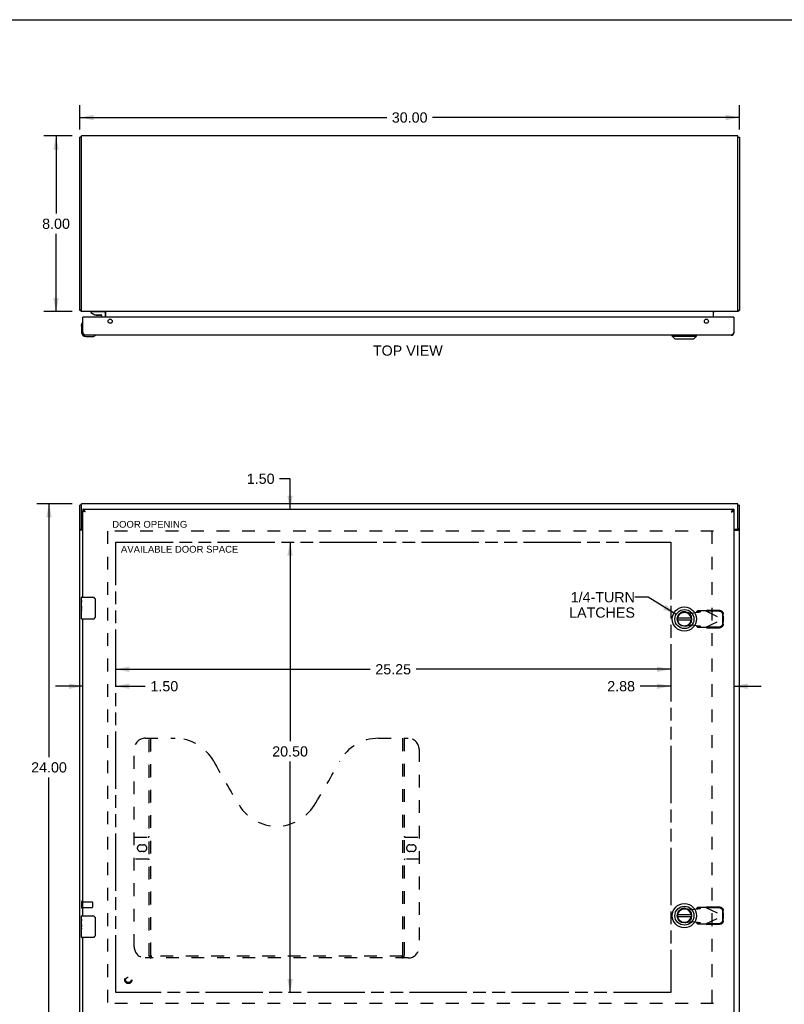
# Model space of a CAD drawing. Header units: inches. Extents: x 0 to 105, y 0 to 68.
# Tile 3 of 4: x 18 to 53, y 23 to 68. Entities that reach past the tile are written whole.
import ezdxf

# ---------------------------------------------------------------- set-up
doc = ezdxf.new("R2010")
doc.units = ezdxf.units.IN
doc.header["$LTSCALE"] = 5.797
doc.header["$MEASUREMENT"] = 0
doc.linetypes.add('HIDDEN', pattern=[0.2, 0.1, -0.1])
doc.linetypes.add('PHANTOM', pattern=[0.8, 0.45, -0.05, 0.1, -0.05, 0.1, -0.05])
doc.layers.get('0').update_dxf_attribs({"linetype": 'CONTINUOUS'})
for name, color, linetype in [('02___PRT_ALL_AXES', 7, 'CONTINUOUS'), ('1-4_TURN_RH_OVER_24', 7, 'CONTINUOUS'), ('AVAILABLE_DOOR_SPACE', 7, 'CONTINUOUS'), ('DEFAULT_2', 8, 'HIDDEN'), ('DIMENSIONS', 7, 'CONTINUOUS')]:
    doc.layers.add(name, color=color, linetype=linetype)
doc.styles.get("Standard").update_dxf_attribs({"font": 'arial.ttf'})
doc.dimstyles.new('DIMSTYLE_1', dxfattribs={"dimtxt": 0.465, "dimasz": 0.62, "dimexe": 0.09, "dimexo": 0.07, "dimgap": 0.0375, "dimtad": 0, "dimtih": 1, "dimtoh": 1, "dimzin": 4, "dimdsep": 46, "dimtxsty": 'Standard', "dimblk": '_FILLED', "dimblk1": '_FILLED', "dimblk2": '_FILLED', "dimcen": 0.09, "dimazin": 1, "dimtfac": 1, "dimtdec": 3, "dimtofl": 0, "dimtmove": 0, "dimatfit": 3, "dimldrblk": '_FILLED', "dimfxl": 0, "dimtolj": 1, "dimtzin": 4, "dimarcsym": 0})
doc.dimstyles.get("Standard").update_dxf_attribs({"dimtxt": 0.527, "dimasz": 0.62, "dimexe": 0.09, "dimexo": 0.07, "dimgap": 0.09, "dimtad": 0, "dimtih": 1, "dimtoh": 1, "dimdec": 3, "dimzin": 4, "dimdsep": 46, "dimtxsty": 'Standard', "dimblk": '_FILLED', "dimblk1": '_FILLED', "dimblk2": '_FILLED', "dimcen": 0.09, "dimadec": 3, "dimazin": 1, "dimtp": 0.001, "dimtm": 0.001, "dimtfac": 1, "dimtdec": 3, "dimtofl": 0, "dimtmove": 0, "dimatfit": 3, "dimldrblk": '_FILLED', "dimfxl": 0, "dimtolj": 1, "dimtzin": 4, "dimarcsym": 0})

# ---------------------------------------------------------------- blocks, each defined once
blk = doc.blocks.new('_FILLED')
at = {"color": 0, "linetype": 'ByBlock'}
blk.add_solid([(0, 0), (-1, 0.2), (-1, -0.2)], dxfattribs=at)
blk = doc.blocks.new('*D1')
at = {"layer": 'DIMENSIONS', "color": 2, "linetype": 'Continuous'}
for p, q in [((20.915, 63.202), (20.915, 64.307)), ((50.915, 63.202), (50.915, 64.307)), ((20.915, 63.749), (34.87, 63.749)), ((50.915, 63.749), (36.96, 63.749))]:
    blk.add_line(p, q, dxfattribs=at)
at = {"layer": 'DIMENSIONS', "color": 2, "linetype": 'Continuous', "xscale": 0.62, "yscale": 0.62, "zscale": 0.62, "rotation": 180}
blk.add_blockref('_FILLED', (20.915, 63.749), dxfattribs=at)
at = {"layer": 'DIMENSIONS', "color": 2, "linetype": 'Continuous', "xscale": 0.62, "yscale": 0.62, "zscale": 0.62}
blk.add_blockref('_FILLED', (50.915, 63.749), dxfattribs=at)
at = {"layer": 'DIMENSIONS', "color": 2, "linetype": 'Continuous', "insert": (35.915, 63.981), "char_height": 0.465, "width": 1.62491, "attachment_point": 2, "line_spacing_factor": 0.9}
blk.add_mtext('30.00', dxfattribs=at)
blk = doc.blocks.new('*D2')
at = {"layer": 'DIMENSIONS', "color": 2, "linetype": 'Continuous'}
for p, q in [((20.556, 62.911), (19.268, 62.911)), ((19.826, 62.911), (19.826, 59.376)), ((19.826, 54.911), (19.826, 58.446)), ((20.556, 54.911), (19.268, 54.911))]:
    blk.add_line(p, q, dxfattribs=at)
at = {"layer": 'DIMENSIONS', "color": 2, "linetype": 'Continuous', "xscale": 0.62, "yscale": 0.62, "zscale": 0.62}
for p, rotation in [((19.826, 62.911), 90), ((19.826, 54.911), 270)]:
    blk.add_blockref('_FILLED', p, dxfattribs=dict(at, rotation=rotation))
at = {"layer": 'DIMENSIONS', "color": 2, "linetype": 'Continuous', "insert": (19.826, 59.144), "char_height": 0.465, "width": 1.26362, "attachment_point": 2, "line_spacing_factor": 0.9}
blk.add_mtext('8.00', dxfattribs=at)
blk = doc.blocks.new('*D3')
at = {"layer": 'DIMENSIONS', "color": 2, "linetype": 'Continuous'}
for p, q in [((20.556, 46.167), (18.947, 46.167)), ((19.505, 46.167), (19.505, 34.632)), ((19.505, 22.167), (19.505, 33.702)), ((20.556, 22.167), (18.947, 22.167))]:
    blk.add_line(p, q, dxfattribs=at)
at = {"layer": 'DIMENSIONS', "color": 2, "linetype": 'Continuous', "xscale": 0.62, "yscale": 0.62, "zscale": 0.62}
for p, rotation in [((19.505, 46.167), 90), ((19.505, 22.167), 270)]:
    blk.add_blockref('_FILLED', p, dxfattribs=dict(at, rotation=rotation))
at = {"layer": 'DIMENSIONS', "color": 2, "linetype": 'Continuous', "insert": (19.505, 34.4), "char_height": 0.465, "width": 1.62491, "attachment_point": 2, "line_spacing_factor": 0.9}
blk.add_mtext('24.00', dxfattribs=at)
blk = doc.blocks.new('*D7')
at = {"layer": 'DIMENSIONS', "color": 2, "linetype": 'Continuous'}
for p, q in [((21.04, 37.861), (19.8, 37.861)), ((22.54, 37.861), (23.888, 37.861))]:
    blk.add_line(p, q, dxfattribs=at)
at = {"layer": 'DIMENSIONS', "color": 2, "linetype": 'Continuous', "xscale": 0.62, "yscale": 0.62, "zscale": 0.62}
blk.add_blockref('_FILLED', (21.04, 37.861), dxfattribs=at)
at = {"layer": 'DIMENSIONS', "color": 2, "linetype": 'Continuous', "xscale": 0.62, "yscale": 0.62, "zscale": 0.62, "rotation": 180}
blk.add_blockref('_FILLED', (22.54, 37.861), dxfattribs=at)
at = {"layer": 'DIMENSIONS', "color": 2, "linetype": 'Continuous', "insert": (24.121, 38.094), "char_height": 0.465, "width": 1.26362, "attachment_point": 1, "line_spacing_factor": 0.9}
blk.add_mtext('1.50', dxfattribs=at)
blk = doc.blocks.new('*D8')
at = {"layer": 'DIMENSIONS', "color": 2, "linetype": 'Continuous'}
for p, q in [((22.54, 38.632), (34.12, 38.632)), ((47.79, 38.632), (36.21, 38.632))]:
    blk.add_line(p, q, dxfattribs=at)
at = {"layer": 'DIMENSIONS', "color": 2, "linetype": 'Continuous', "xscale": 0.62, "yscale": 0.62, "zscale": 0.62, "rotation": 180}
blk.add_blockref('_FILLED', (22.54, 38.632), dxfattribs=at)
at = {"layer": 'DIMENSIONS', "color": 2, "linetype": 'Continuous', "xscale": 0.62, "yscale": 0.62, "zscale": 0.62}
blk.add_blockref('_FILLED', (47.79, 38.632), dxfattribs=at)
at = {"layer": 'DIMENSIONS', "color": 2, "linetype": 'Continuous', "insert": (35.165, 38.865), "char_height": 0.465, "width": 1.62491, "attachment_point": 2, "line_spacing_factor": 0.9}
blk.add_mtext('25.25', dxfattribs=at)
blk = doc.blocks.new('*D9')
at = {"layer": 'DIMENSIONS', "color": 2, "linetype": 'Continuous'}
for p, q in [((47.79, 37.861), (46.4, 37.861)), ((50.665, 37.861), (51.905, 37.861))]:
    blk.add_line(p, q, dxfattribs=at)
at = {"layer": 'DIMENSIONS', "color": 2, "linetype": 'Continuous', "xscale": 0.62, "yscale": 0.62, "zscale": 0.62}
blk.add_blockref('_FILLED', (47.79, 37.861), dxfattribs=at)
at = {"layer": 'DIMENSIONS', "color": 2, "linetype": 'Continuous', "xscale": 0.62, "yscale": 0.62, "zscale": 0.62, "rotation": 180}
blk.add_blockref('_FILLED', (50.665, 37.861), dxfattribs=at)
at = {"layer": 'DIMENSIONS', "color": 2, "linetype": 'Continuous', "insert": (46.168, 38.094), "char_height": 0.465, "width": 1.26362, "attachment_point": 3, "line_spacing_factor": 0.9}
blk.add_mtext('2.88', dxfattribs=at)
blk = doc.blocks.new('*D10')
at = {"layer": 'DIMENSIONS', "color": 2, "linetype": 'Continuous'}
for p, q in [((30.474, 23.917), (30.474, 25.157)), ((30.474, 22.417), (30.474, 21.103)), ((30.474, 21.103), (30.012, 21.103))]:
    blk.add_line(p, q, dxfattribs=at)
at = {"layer": 'DIMENSIONS', "color": 2, "linetype": 'Continuous', "xscale": 0.62, "yscale": 0.62, "zscale": 0.62}
for p, rotation in [((30.474, 23.917), 270), ((30.474, 22.417), 90)]:
    blk.add_blockref('_FILLED', p, dxfattribs=dict(at, rotation=rotation))
at = {"layer": 'DIMENSIONS', "color": 2, "linetype": 'Continuous', "insert": (29.78, 21.336), "char_height": 0.465, "width": 1.26362, "attachment_point": 3, "line_spacing_factor": 0.9}
blk.add_mtext('1.50', dxfattribs=at)
blk = doc.blocks.new('*D11')
at = {"layer": 'DIMENSIONS', "color": 2, "linetype": 'Continuous'}
for p, q in [((30.474, 47.305), (30, 47.305)), ((30.474, 45.917), (30.474, 47.305)), ((30.474, 44.417), (30.474, 43.177))]:
    blk.add_line(p, q, dxfattribs=at)
at = {"layer": 'DIMENSIONS', "color": 2, "linetype": 'Continuous', "xscale": 0.62, "yscale": 0.62, "zscale": 0.62}
for p, rotation in [((30.474, 45.917), 270), ((30.474, 44.417), 90)]:
    blk.add_blockref('_FILLED', p, dxfattribs=dict(at, rotation=rotation))
at = {"layer": 'DIMENSIONS', "color": 2, "linetype": 'Continuous', "insert": (29.768, 47.538), "char_height": 0.465, "width": 1.26362, "attachment_point": 3, "line_spacing_factor": 0.9}
blk.add_mtext('1.50', dxfattribs=at)
blk = doc.blocks.new('*D12')
at = {"layer": 'DIMENSIONS', "color": 2, "linetype": 'Continuous'}
for p, q in [((30.474, 44.417), (30.474, 35.359)), ((30.474, 23.917), (30.474, 34.429))]:
    blk.add_line(p, q, dxfattribs=at)
at = {"layer": 'DIMENSIONS', "color": 2, "linetype": 'Continuous', "xscale": 0.62, "yscale": 0.62, "zscale": 0.62}
for p, rotation in [((30.474, 44.417), 90), ((30.474, 23.917), 270)]:
    blk.add_blockref('_FILLED', p, dxfattribs=dict(at, rotation=rotation))
at = {"layer": 'DIMENSIONS', "color": 2, "linetype": 'Continuous', "insert": (30.474, 35.126), "char_height": 0.465, "width": 1.62491, "attachment_point": 2, "line_spacing_factor": 0.9}
blk.add_mtext('20.50', dxfattribs=at)

msp = doc.modelspace()

# ---------------------------------------------------------------- linework, layer by layer
at = {"color": 7, "linetype": 'Continuous'}
for p, q in [((0, 68.2), (105.4, 68.2)), ((20.99, 62.848), (20.915, 62.848)), ((50.84, 62.848), (50.915, 62.848)), ((20.99, 54.974), (20.915, 54.974)), ((20.946, 54.949), (20.973, 54.974)), ((21.414, 54.906), (21.414, 54.867)), ((22.004, 54.906), (21.414, 54.906)), ((21.414, 54.867), (21.59, 54.768)), ((21.59, 54.768), (21.867, 54.768)), ((21.619, 54.911), (21.619, 54.906)), ((21.679, 54.752), (21.819, 54.752)), ((21.878, 54.911), (21.879, 54.906)), ((21.898, 54.737), (21.898, 54.663)), ((22.083, 54.663), (22.083, 54.827)), ((50.84, 54.974), (50.915, 54.974)), ((50.884, 54.949), (50.857, 54.974)), ((20.98, 54.268), (20.983, 54.305)), ((20.98, 54.268), (20.98, 53.978)), ((21.027, 54.403), (21.027, 54.403)), ((21.055, 54.663), (21.04, 54.663)), ((50.65, 54.663), (50.665, 54.663)), ((21.598, 53.823), (21.602, 53.824)), ((21.602, 53.824), (21.603, 53.824)), ((47.864, 53.799), (47.864, 53.838)), ((47.864, 53.799), (48.966, 53.799)), ((47.982, 53.681), (47.864, 53.799)), ((48.848, 53.681), (48.966, 53.799)), ((48.966, 53.799), (48.966, 53.838)), ((21.18, 53.778), (21.469, 53.778)), ((47.982, 53.681), (48.848, 53.681)), ((20.99, 46.104), (20.915, 46.104)), ((21.04, 45.917), (21.04, 45.842)), ((50.665, 45.917), (50.665, 45.842)), ((50.84, 46.104), (50.915, 46.104)), ((20.99, 44.99), (20.915, 44.99)), ((20.99, 44.99), (20.99, 45.052)), ((50.84, 45.052), (50.84, 44.99)), ((50.84, 44.99), (50.915, 44.99)), ((20.995, 41.917), (21.505, 41.917)), ((21.605, 41.817), (21.605, 41.017)), ((20.98, 41.302), (20.98, 41.335)), ((20.98, 40.932), (20.98, 41.071)), ((21.505, 40.917), (20.995, 40.917)), ((48.728, 40.957), (48.103, 40.957)), ((48.103, 40.878), (48.728, 40.878)), ((20.995, 27.417), (21.505, 27.417)), ((48.728, 27.457), (48.103, 27.457)), ((48.103, 27.378), (48.728, 27.378)), ((21.605, 27.317), (21.605, 26.517)), ((20.98, 26.802), (20.98, 26.835)), ((20.98, 26.432), (20.98, 26.571)), ((21.505, 26.417), (20.995, 26.417))]:
    msp.add_line(p, q, dxfattribs=at)
at = {"color": 3, "linetype": 'Continuous'}
for p, q in [((20.915, 54.974), (20.915, 62.848)), ((20.99, 54.911), (20.99, 62.911)), ((50.84, 62.911), (20.99, 62.911)), ((50.84, 54.911), (50.84, 62.911)), ((50.915, 62.848), (50.915, 54.974)), ((50.84, 54.911), (20.99, 54.911)), ((22.09, 54.663), (22.09, 54.904)), ((49.74, 54.663), (49.74, 54.904)), ((21.04, 53.955), (21.04, 54.663)), ((50.65, 54.663), (21.055, 54.663)), ((50.665, 54.663), (50.665, 53.955)), ((21.046, 53.946), (21.04, 53.955)), ((21.05, 53.939), (21.046, 53.946)), ((21.054, 53.933), (21.05, 53.939)), ((21.058, 53.927), (21.054, 53.933)), ((50.548, 53.838), (21.157, 53.838)), ((50.655, 53.939), (50.651, 53.933)), ((50.659, 53.946), (50.655, 53.939)), ((50.665, 53.955), (50.659, 53.946)), ((20.99, 45.052), (20.99, 46.167)), ((50.84, 46.167), (20.99, 46.167)), ((50.84, 45.052), (50.84, 46.167)), ((20.915, 22.23), (20.915, 46.104)), ((21.04, 45.917), (50.665, 45.917)), ((21.04, 41.917), (21.04, 45.842)), ((21.103, 45.813), (21.098, 45.814)), ((21.108, 45.812), (21.103, 45.813)), ((21.114, 45.81), (21.108, 45.812)), ((21.119, 45.809), (21.114, 45.81)), ((21.134, 45.806), (21.128, 45.807)), ((21.142, 45.804), (21.134, 45.806)), ((21.143, 45.822), (21.139, 45.828)), ((21.157, 45.8), (21.142, 45.804)), ((21.147, 45.816), (21.143, 45.822)), ((21.153, 45.807), (21.147, 45.816)), ((21.157, 45.8), (21.153, 45.807)), ((50.556, 45.813), (50.548, 45.8)), ((50.548, 45.8), (50.566, 45.804)), ((50.56, 45.819), (50.556, 45.813)), ((50.566, 45.804), (50.577, 45.807)), ((50.577, 45.807), (50.586, 45.809)), ((50.586, 45.809), (50.591, 45.81)), ((50.591, 45.81), (50.597, 45.812)), ((50.597, 45.812), (50.602, 45.813)), ((50.602, 45.813), (50.607, 45.814)), ((50.607, 45.814), (50.612, 45.816)), ((50.665, 45.842), (50.665, 22.492)), ((50.915, 22.23), (50.915, 46.104)), ((21.04, 44.965), (20.946, 44.965)), ((50.78, 44.992), (50.665, 44.992)), ((50.665, 44.965), (50.884, 44.965)), ((21.04, 27.417), (21.04, 40.917)), ((21.04, 22.492), (21.04, 26.417))]:
    msp.add_line(p, q, dxfattribs=at)
for points in [[(20.933, 54.958), (20.929, 54.96), (20.927, 54.961), (20.925, 54.962), (20.923, 54.963), (20.922, 54.965), (20.92, 54.966), (20.919, 54.967), (20.918, 54.968), (20.917, 54.969), (20.916, 54.97), (20.916, 54.971), (20.915, 54.972), (20.915, 54.973), (20.915, 54.974)], [(20.946, 54.949), (20.945, 54.95), (20.943, 54.952), (20.941, 54.953), (20.939, 54.954), (20.937, 54.956), (20.935, 54.957), (20.933, 54.958)], [(22.071, 54.904), (22.071, 54.904), (22.072, 54.904), (22.073, 54.904), (22.073, 54.904), (22.074, 54.904), (22.075, 54.905), (22.076, 54.905), (22.078, 54.906), (22.079, 54.906), (22.079, 54.906)], [(22.09, 54.904), (22.089, 54.904), (22.088, 54.904), (22.087, 54.904), (22.086, 54.904), (22.084, 54.904), (22.083, 54.905), (22.082, 54.905), (22.08, 54.906), (22.079, 54.906), (22.078, 54.907), (22.076, 54.908), (22.075, 54.909), (22.074, 54.909), (22.072, 54.91)], [(49.74, 54.904), (49.741, 54.904), (49.742, 54.904), (49.743, 54.904), (49.745, 54.904), (49.746, 54.904), (49.747, 54.905), (49.749, 54.905), (49.75, 54.906), (49.751, 54.906), (49.753, 54.907), (49.754, 54.908), (49.755, 54.909), (49.757, 54.909), (49.758, 54.91)], [(49.759, 54.904), (49.759, 54.904), (49.758, 54.904), (49.758, 54.904), (49.757, 54.904), (49.756, 54.904), (49.755, 54.905), (49.754, 54.905), (49.753, 54.906), (49.751, 54.906), (49.751, 54.906)], [(50.884, 54.949), (50.886, 54.95), (50.887, 54.952), (50.889, 54.953), (50.891, 54.954), (50.893, 54.956), (50.895, 54.957), (50.897, 54.958), (50.901, 54.96)], [(50.901, 54.96), (50.903, 54.961), (50.905, 54.962), (50.907, 54.963), (50.909, 54.965), (50.91, 54.966), (50.911, 54.967), (50.913, 54.968), (50.913, 54.969), (50.914, 54.97), (50.915, 54.971), (50.915, 54.972), (50.915, 54.973), (50.915, 54.974)], [(21.157, 53.838), (21.155, 53.838), (21.153, 53.838), (21.151, 53.839), (21.149, 53.839), (21.147, 53.839), (21.145, 53.84), (21.143, 53.84), (21.141, 53.841), (21.139, 53.842), (21.137, 53.842), (21.135, 53.843), (21.133, 53.844), (21.131, 53.845), (21.129, 53.847), (21.127, 53.848), (21.125, 53.849), (21.123, 53.85), (21.121, 53.852), (21.119, 53.853), (21.117, 53.855), (21.115, 53.857), (21.113, 53.858), (21.111, 53.86), (21.109, 53.862), (21.107, 53.864), (21.105, 53.866), (21.103, 53.868), (21.101, 53.87), (21.099, 53.872), (21.097, 53.875), (21.095, 53.877), (21.093, 53.879), (21.091, 53.882), (21.088, 53.884), (21.086, 53.887), (21.084, 53.89), (21.082, 53.892), (21.08, 53.895), (21.078, 53.898), (21.076, 53.9), (21.074, 53.903), (21.072, 53.906), (21.07, 53.909), (21.068, 53.912), (21.066, 53.915), (21.064, 53.918), (21.062, 53.921), (21.06, 53.924), (21.058, 53.927)], [(50.651, 53.933), (50.647, 53.927), (50.645, 53.924), (50.643, 53.921), (50.641, 53.918), (50.639, 53.915), (50.637, 53.912), (50.635, 53.909), (50.633, 53.906), (50.631, 53.903), (50.629, 53.9), (50.627, 53.898), (50.625, 53.895), (50.623, 53.892), (50.621, 53.89), (50.619, 53.887), (50.617, 53.884), (50.615, 53.882), (50.613, 53.879), (50.611, 53.877), (50.609, 53.875), (50.607, 53.872), (50.605, 53.87), (50.603, 53.868), (50.601, 53.866), (50.599, 53.864), (50.596, 53.862), (50.594, 53.86), (50.592, 53.858), (50.59, 53.857), (50.588, 53.855), (50.586, 53.853), (50.584, 53.852), (50.582, 53.85), (50.58, 53.849), (50.578, 53.848), (50.576, 53.847), (50.574, 53.845), (50.572, 53.844), (50.57, 53.843), (50.568, 53.842), (50.566, 53.842), (50.564, 53.841), (50.562, 53.84), (50.56, 53.84), (50.558, 53.839), (50.556, 53.839), (50.554, 53.839), (50.552, 53.838), (50.55, 53.838), (50.548, 53.838)], [(21.139, 45.828), (21.137, 45.832), (21.135, 45.835), (21.133, 45.838), (21.131, 45.841), (21.129, 45.844), (21.127, 45.846), (21.125, 45.849), (21.123, 45.852), (21.121, 45.855), (21.119, 45.858), (21.117, 45.861), (21.115, 45.863), (21.113, 45.866), (21.111, 45.868), (21.109, 45.871), (21.107, 45.874), (21.105, 45.876), (21.103, 45.878), (21.101, 45.881), (21.099, 45.883), (21.097, 45.885), (21.095, 45.887), (21.093, 45.889), (21.091, 45.891), (21.088, 45.893), (21.086, 45.895), (21.084, 45.897), (21.082, 45.899), (21.08, 45.9), (21.078, 45.902), (21.076, 45.904), (21.074, 45.905), (21.072, 45.906), (21.07, 45.908), (21.068, 45.909), (21.066, 45.91), (21.064, 45.911), (21.062, 45.912), (21.06, 45.913), (21.058, 45.914), (21.056, 45.914), (21.054, 45.915), (21.052, 45.916), (21.05, 45.916), (21.048, 45.917), (21.046, 45.917), (21.044, 45.917), (21.042, 45.917), (21.04, 45.917)], [(21.098, 45.814), (21.093, 45.816), (21.09, 45.816), (21.088, 45.817), (21.085, 45.818), (21.083, 45.819), (21.081, 45.819), (21.079, 45.82), (21.076, 45.821), (21.074, 45.821), (21.072, 45.822), (21.07, 45.823), (21.068, 45.823), (21.066, 45.824), (21.065, 45.825), (21.063, 45.825), (21.061, 45.826), (21.059, 45.827), (21.058, 45.827), (21.056, 45.828), (21.055, 45.829), (21.053, 45.829), (21.052, 45.83), (21.051, 45.831), (21.05, 45.831), (21.048, 45.832), (21.047, 45.833), (21.046, 45.833), (21.045, 45.834), (21.045, 45.835), (21.044, 45.835), (21.043, 45.836), (21.042, 45.837), (21.042, 45.837), (21.041, 45.838), (21.041, 45.839), (21.041, 45.84), (21.04, 45.84), (21.04, 45.841), (21.04, 45.842), (21.04, 45.842)], [(21.128, 45.807), (21.122, 45.808), (21.119, 45.809)], [(50.665, 45.917), (50.663, 45.917), (50.661, 45.917), (50.659, 45.917), (50.657, 45.917), (50.655, 45.916), (50.653, 45.916), (50.651, 45.915), (50.649, 45.914), (50.647, 45.914), (50.645, 45.913), (50.643, 45.912), (50.641, 45.911), (50.639, 45.91), (50.637, 45.909), (50.635, 45.908), (50.633, 45.906), (50.631, 45.905), (50.629, 45.904), (50.627, 45.902), (50.625, 45.9), (50.623, 45.899), (50.621, 45.897), (50.619, 45.895), (50.617, 45.893), (50.615, 45.891), (50.613, 45.889), (50.611, 45.887), (50.609, 45.885), (50.607, 45.883), (50.605, 45.881), (50.603, 45.878), (50.601, 45.876), (50.599, 45.874), (50.596, 45.871), (50.594, 45.868), (50.592, 45.866), (50.59, 45.863), (50.588, 45.861), (50.586, 45.858), (50.584, 45.855), (50.582, 45.852), (50.58, 45.849), (50.578, 45.846), (50.576, 45.844), (50.574, 45.841), (50.572, 45.838), (50.57, 45.835), (50.568, 45.832), (50.566, 45.828), (50.564, 45.825), (50.56, 45.819)], [(50.612, 45.816), (50.615, 45.816), (50.617, 45.817), (50.62, 45.818), (50.622, 45.819), (50.624, 45.819), (50.627, 45.82), (50.629, 45.821), (50.631, 45.821), (50.633, 45.822), (50.635, 45.823), (50.637, 45.823), (50.639, 45.824), (50.641, 45.825), (50.642, 45.825), (50.644, 45.826), (50.646, 45.827), (50.647, 45.827), (50.649, 45.828), (50.65, 45.829), (50.652, 45.829), (50.653, 45.83), (50.654, 45.831), (50.656, 45.831), (50.657, 45.832), (50.658, 45.833), (50.659, 45.833), (50.66, 45.834), (50.661, 45.835), (50.661, 45.835), (50.662, 45.836), (50.663, 45.837), (50.663, 45.837), (50.664, 45.838), (50.664, 45.839), (50.664, 45.84), (50.665, 45.84), (50.665, 45.841), (50.665, 45.842), (50.665, 45.842)], [(20.931, 44.975), (20.929, 44.976), (20.927, 44.977), (20.925, 44.978), (20.923, 44.979), (20.922, 44.98), (20.92, 44.982), (20.919, 44.983), (20.918, 44.984), (20.917, 44.985), (20.916, 44.986), (20.916, 44.988), (20.915, 44.989), (20.915, 44.99), (20.915, 44.99)], [(20.946, 44.965), (20.945, 44.966), (20.943, 44.968), (20.941, 44.969), (20.939, 44.97), (20.937, 44.971), (20.935, 44.972), (20.931, 44.975)], [(50.884, 44.965), (50.886, 44.966), (50.887, 44.968), (50.889, 44.969), (50.891, 44.97), (50.893, 44.971), (50.895, 44.972)], [(50.895, 44.972), (50.899, 44.975), (50.901, 44.976), (50.903, 44.977), (50.905, 44.978), (50.907, 44.979), (50.909, 44.98), (50.91, 44.982), (50.911, 44.983), (50.913, 44.984), (50.913, 44.985), (50.914, 44.986), (50.915, 44.988), (50.915, 44.989), (50.915, 44.99), (50.915, 44.99)]]:
    msp.add_lwpolyline(points, dxfattribs=at)
at = {"color": 7, "linetype": 'Continuous'}
for points in [[(21.027, 54.403), (21.026, 54.401), (21.026, 54.4), (21.025, 54.396)], [(21.603, 53.824), (21.605, 53.825), (21.605, 53.825)], [(21.115, 45.823), (21.115, 45.823), (21.113, 45.824), (21.111, 45.825), (21.109, 45.826), (21.107, 45.827), (21.105, 45.827), (21.103, 45.828), (21.101, 45.829), (21.099, 45.83), (21.097, 45.831), (21.095, 45.831), (21.093, 45.832), (21.091, 45.833), (21.088, 45.834), (21.086, 45.834), (21.084, 45.835), (21.082, 45.836), (21.08, 45.836), (21.078, 45.837), (21.076, 45.837), (21.074, 45.838), (21.072, 45.838), (21.07, 45.839), (21.068, 45.839), (21.066, 45.84), (21.064, 45.84), (21.062, 45.84), (21.06, 45.841), (21.058, 45.841), (21.056, 45.841), (21.054, 45.841), (21.052, 45.842), (21.05, 45.842), (21.048, 45.842), (21.046, 45.842), (21.044, 45.842), (21.042, 45.842), (21.04, 45.842)], [(50.665, 45.842), (50.663, 45.842), (50.661, 45.842), (50.659, 45.842), (50.657, 45.842), (50.655, 45.842), (50.653, 45.842), (50.651, 45.841), (50.649, 45.841), (50.647, 45.841), (50.645, 45.841), (50.643, 45.84), (50.641, 45.84), (50.639, 45.84), (50.637, 45.839), (50.635, 45.839), (50.633, 45.838), (50.631, 45.838), (50.629, 45.837), (50.627, 45.837), (50.625, 45.836), (50.623, 45.836), (50.621, 45.835), (50.619, 45.834), (50.617, 45.834), (50.615, 45.833), (50.613, 45.832), (50.611, 45.831), (50.609, 45.831), (50.607, 45.83), (50.605, 45.829), (50.603, 45.828), (50.601, 45.827), (50.599, 45.827), (50.596, 45.826), (50.594, 45.825), (50.592, 45.824), (50.59, 45.823), (50.59, 45.823)], [(20.995, 44.981), (20.994, 44.983), (20.993, 44.984), (20.992, 44.985), (20.991, 44.986), (20.991, 44.987), (20.99, 44.988), (20.99, 44.989), (20.99, 44.99)], [(21.001, 44.965), (21.001, 44.966), (21.002, 44.967), (21.002, 44.968), (21.002, 44.969), (21.002, 44.971), (21.001, 44.972), (21.001, 44.973), (21, 44.975), (20.999, 44.976), (20.998, 44.977), (20.998, 44.978), (20.997, 44.979), (20.995, 44.981)], [(50.829, 44.965), (50.829, 44.966), (50.829, 44.967), (50.828, 44.968), (50.828, 44.969), (50.829, 44.971), (50.829, 44.972), (50.829, 44.973), (50.83, 44.975), (50.831, 44.976), (50.832, 44.977), (50.833, 44.978), (50.834, 44.979)], [(50.834, 44.979), (50.836, 44.981), (50.836, 44.983), (50.837, 44.984), (50.838, 44.985), (50.839, 44.986), (50.839, 44.987), (50.84, 44.988), (50.84, 44.989), (50.84, 44.99)], [(21.598, 41.853), (21.6, 41.848), (21.602, 41.842), (21.603, 41.836), (21.604, 41.83), (21.605, 41.824), (21.605, 41.817)], [(21.605, 41.017), (21.605, 41.011), (21.604, 41.005), (21.603, 40.999), (21.602, 40.993), (21.6, 40.987), (21.598, 40.981)], [(21.598, 27.353), (21.6, 27.348), (21.602, 27.342), (21.603, 27.336), (21.604, 27.33), (21.605, 27.324), (21.605, 27.317)], [(21.605, 26.517), (21.605, 26.511), (21.604, 26.505), (21.603, 26.499), (21.602, 26.493), (21.6, 26.487), (21.598, 26.481)]]:
    msp.add_lwpolyline(points, dxfattribs=at)
at = {"color": 3, "linetype": 'Continuous'}
for centre in [(22.29, 54.475), (49.415, 54.475)]:
    msp.add_circle(centre, 0.094, dxfattribs=at)
at = {"color": 7, "linetype": 'Continuous'}
for centre, radius in [((48.415, 40.917), 0.551), ((48.415, 40.917), 0.433), ((48.415, 40.917), 0.329), ((48.415, 40.917), 0.317), ((48.415, 27.417), 0.551), ((48.415, 27.417), 0.433), ((48.415, 27.417), 0.329), ((48.415, 27.417), 0.317)]:
    msp.add_circle(centre, radius, dxfattribs=at)
at = {"color": 3, "linetype": 'Continuous'}
for centre, radius, start, end in [((21.032, 55.028), 0.117, 222.5569, 248.9598), ((22.048, 54.869), 0.042, 0, 90), ((49.782, 54.869), 0.042, 90, 180), ((50.798, 55.028), 0.117, 291.0402, 317.4431), ((21.055, 54.648), 0.015, 90, 180), ((50.65, 54.648), 0.015, 0, 90), ((21.157, 53.955), 0.117, 180, 270), ((50.548, 53.955), 0.117, 270, 360), ((21.05, 45.052), 0.06, 180, 260.4027), ((50.78, 45.052), 0.06, 270, 360)]:
    msp.add_arc(centre, radius, start, end, dxfattribs=at)
at = {"color": 7, "linetype": 'Continuous'}
for centre, radius, start, end in [((21.679, 54.842), 0.09, 235.3566, 270), ((21.819, 54.842), 0.09, 270, 304.1344), ((21.867, 54.737), 0.031, 0, 90), ((22.004, 54.827), 0.079, 0, 90), ((21.23, 54.268), 0.25, 149.1101, 180), ((21.028, 54.388), 0.015, 96.3796, 149.1101), ((21.025, 54.388), 0.015, 0, 83.6204), ((21.18, 53.978), 0.2, 180, 270), ((21.469, 54.028), 0.25, 270, 300.8899), ((21.59, 53.823), 0.015, 6.3796, 90), ((21.59, 53.827), 0.015, 300.8899, 353.6204), ((20.995, 41.902), 0.015, 90, 180), ((21.505, 41.817), 0.1, 21.1999, 90), ((48.415, 40.917), 0.315, 10.0787, 349.9213), ((20.995, 40.932), 0.015, 180, 270), ((21.505, 41.017), 0.1, 270, 338.7946), ((20.995, 27.402), 0.015, 90, 180), ((21.505, 27.317), 0.1, 21.1999, 90), ((48.415, 27.417), 0.315, 10.0787, 349.9213), ((21.505, 26.517), 0.1, 270, 338.7946), ((20.995, 26.432), 0.015, 180, 270)]:
    msp.add_arc(centre, radius, start, end, dxfattribs=at)
at = {"layer": '02___PRT_ALL_AXES', "color": 7, "linetype": 'Continuous'}
for p, q in [((20.98, 41.758), (20.98, 41.902)), ((20.98, 41.502), (20.98, 41.755)), ((20.989, 41.7), (20.98, 41.7)), ((20.99, 41.532), (20.99, 41.689)), ((20.98, 41.532), (20.99, 41.532)), ((20.98, 40.932), (20.98, 41.5)), ((20.983, 41.47), (20.98, 41.47)), ((20.98, 41.338), (20.989, 41.338)), ((20.98, 41.302), (20.99, 41.302)), ((20.98, 41.239), (20.99, 41.239)), ((20.99, 41.349), (20.99, 41.402)), ((20.99, 41.071), (20.99, 41.302)), ((20.98, 41.071), (20.99, 41.071)), ((20.98, 27.258), (20.98, 27.402)), ((20.98, 27.002), (20.98, 27.255)), ((20.989, 27.2), (20.98, 27.2)), ((20.98, 27.032), (20.99, 27.032)), ((20.98, 26.432), (20.98, 27)), ((20.983, 26.97), (20.98, 26.97)), ((20.99, 27.032), (20.99, 27.189)), ((20.99, 26.849), (20.99, 26.902)), ((20.98, 26.838), (20.989, 26.838)), ((20.98, 26.802), (20.99, 26.802)), ((20.98, 26.739), (20.99, 26.739)), ((20.98, 26.571), (20.99, 26.571)), ((20.99, 26.571), (20.99, 26.802))]:
    msp.add_line(p, q, dxfattribs=at)
at = {"layer": '02___PRT_ALL_AXES', "color": 8, "linetype": 'HIDDEN'}
for p, q in [((21.033, 27.793), (21.033, 28.041)), ((21.033, 28.041), (21.48, 28.041)), ((21.033, 27.793), (21.48, 27.793))]:
    msp.add_line(p, q, dxfattribs=at)
at = {"layer": '02___PRT_ALL_AXES', "color": 7, "linetype": 'Continuous'}
for points in [[(20.98, 41.758), (20.98, 41.755), (20.981, 41.751), (20.982, 41.745), (20.983, 41.739), (20.984, 41.732), (20.986, 41.725), (20.987, 41.716), (20.988, 41.708), (20.989, 41.699), (20.99, 41.689)], [(20.98, 41.502), (20.98, 41.495), (20.981, 41.487), (20.982, 41.479), (20.983, 41.47), (20.984, 41.462), (20.985, 41.453), (20.986, 41.444), (20.987, 41.435), (20.988, 41.426), (20.989, 41.417), (20.99, 41.409), (20.99, 41.402)], [(20.99, 41.349), (20.99, 41.343), (20.989, 41.336), (20.989, 41.33), (20.988, 41.324), (20.988, 41.319), (20.987, 41.313)], [(20.98, 27.258), (20.98, 27.255), (20.981, 27.251), (20.982, 27.245), (20.983, 27.239), (20.984, 27.232), (20.986, 27.225), (20.987, 27.216), (20.988, 27.208), (20.989, 27.199), (20.99, 27.189)], [(20.98, 27.002), (20.98, 26.995), (20.981, 26.987), (20.982, 26.979), (20.983, 26.97), (20.984, 26.962), (20.985, 26.953), (20.986, 26.944), (20.987, 26.935), (20.988, 26.926), (20.989, 26.917), (20.99, 26.909), (20.99, 26.902)], [(20.99, 26.849), (20.99, 26.843), (20.989, 26.836), (20.989, 26.83), (20.988, 26.824), (20.988, 26.819), (20.987, 26.813)]]:
    msp.add_lwpolyline(points, dxfattribs=at)
at = {"layer": '02___PRT_ALL_AXES', "color": 8, "linetype": 'HIDDEN'}
msp.add_circle((23.115, 24.492), 0.124, dxfattribs=at)
at = {"layer": '02___PRT_ALL_AXES', "color": 7, "linetype": 'Continuous'}
for start, end in [(180, 180.5228), (185.4261, 188.5847), (190.4438, 193.087)]:
    msp.add_arc((21.18, 53.978), 0.2, start, end, dxfattribs=at)
for centre in [(21.18, 41.335), (21.18, 26.835)]:
    msp.add_ellipse(centre, major_axis=(0.2, 0), ratio=0.432808, start_param=3.141593, end_param=3.403409, dxfattribs=at)
at = {"layer": 'AVAILABLE_DOOR_SPACE', "color": 40, "linetype": 'PHANTOM'}
for p, q in [((22.54, 23.917), (22.54, 44.417)), ((22.54, 44.417), (47.79, 44.417)), ((47.79, 44.417), (47.79, 23.917)), ((47.79, 23.917), (22.54, 23.917))]:
    msp.add_line(p, q, dxfattribs=at)
at = {"layer": 'DEFAULT_2', "color": 8, "linetype": 'HIDDEN'}
for p, q in [((49.74, 44.917), (22.09, 44.917)), ((22.165, 44.915), (22.165, 23.419)), ((49.665, 44.915), (49.665, 23.419)), ((48.475, 41.246), (48.769, 41.193)), ((48.966, 41.231), (48.998, 41.233)), ((49.012, 41.291), (48.97, 41.245)), ((48.97, 41.245), (49.125, 41.245)), ((49.386, 41.291), (49.012, 41.291)), ((49.125, 41.245), (49.167, 41.291)), ((49.386, 41.291), (50.173, 40.917)), ((49.414, 41.278), (49.434, 41.319)), ((50.004, 41.268), (49.414, 41.278)), ((50.024, 41.309), (49.434, 41.319)), ((48.769, 41.193), (48.966, 41.231)), ((49.386, 40.543), (50.173, 40.917)), ((50.167, 40.92), (50.163, 41.113)), ((50.163, 40.721), (50.167, 40.914)), ((50.186, 40.962), (50.167, 40.92)), ((50.167, 40.914), (50.186, 40.873)), ((50.173, 40.917), (50.177, 40.902)), ((50.184, 40.955), (50.18, 40.94)), ((50.186, 40.962), (50.183, 41.155)), ((50.183, 40.68), (50.186, 40.873)), ((50.186, 40.962), (50.184, 40.955)), ((48.769, 40.642), (48.475, 40.588)), ((48.966, 40.604), (48.769, 40.642)), ((49.125, 40.589), (48.97, 40.589)), ((48.97, 40.589), (49.012, 40.543)), ((49.012, 40.543), (49.386, 40.543)), ((49.167, 40.543), (49.125, 40.589)), ((49.414, 40.557), (50.004, 40.567)), ((49.434, 40.515), (49.414, 40.557)), ((49.434, 40.515), (50.024, 40.525)), ((23.885, 35.492), (25.24, 35.492)), ((24.06, 25.582), (24.06, 35.492)), ((24.14, 25.612), (24.14, 35.492)), ((34.49, 35.492), (35.845, 35.492)), ((35.59, 35.492), (35.59, 25.612)), ((35.67, 35.492), (35.67, 25.582)), ((23.385, 25.992), (23.385, 34.992)), ((36.345, 34.992), (36.345, 25.992)), ((23.385, 30.992), (24.02, 30.992)), ((35.71, 30.992), (36.345, 30.992)), ((23.672, 30.642), (23.809, 30.642)), ((35.922, 30.642), (36.059, 30.642)), ((23.809, 30.342), (23.672, 30.342)), ((36.059, 30.342), (35.922, 30.342)), ((24.02, 29.992), (23.385, 29.992)), ((36.345, 29.992), (35.71, 29.992)), ((20.99, 28.059), (20.99, 27.775)), ((21.033, 28.059), (21.033, 27.775)), ((21.49, 28.031), (21.49, 27.803)), ((49.012, 27.791), (48.97, 27.745)), ((49.386, 27.791), (49.012, 27.791)), ((49.125, 27.745), (49.167, 27.791)), ((49.386, 27.791), (50.173, 27.417)), ((49.414, 27.778), (49.434, 27.819)), ((50.024, 27.809), (49.434, 27.819)), ((48.475, 27.746), (48.769, 27.693)), ((48.769, 27.693), (48.966, 27.731)), ((48.966, 27.731), (48.998, 27.733)), ((48.97, 27.745), (49.125, 27.745)), ((49.386, 27.043), (50.173, 27.417)), ((50.004, 27.768), (49.414, 27.778)), ((50.167, 27.42), (50.163, 27.613)), ((50.163, 27.221), (50.167, 27.414)), ((50.186, 27.462), (50.167, 27.42)), ((50.167, 27.414), (50.186, 27.373)), ((50.173, 27.417), (50.175, 27.41)), ((50.175, 27.41), (50.18, 27.395)), ((50.184, 27.455), (50.18, 27.44)), ((50.186, 27.462), (50.183, 27.655)), ((50.183, 27.18), (50.186, 27.373)), ((50.186, 27.462), (50.184, 27.455)), ((48.769, 27.142), (48.475, 27.088)), ((48.966, 27.104), (48.769, 27.142)), ((49.125, 27.089), (48.97, 27.089)), ((48.97, 27.089), (49.012, 27.043)), ((49.012, 27.043), (49.386, 27.043)), ((49.167, 27.043), (49.125, 27.089)), ((49.414, 27.057), (50.004, 27.067)), ((49.434, 27.015), (49.414, 27.057)), ((49.434, 27.015), (50.024, 27.025)), ((35.586, 25.572), (24.144, 25.572)), ((35.845, 25.492), (23.885, 25.492)), ((49.74, 23.417), (22.09, 23.417))]:
    msp.add_line(p, q, dxfattribs=at)
for points in [[(48.97, 41.245), (48.97, 41.243), (48.969, 41.24), (48.969, 41.238), (48.968, 41.235), (48.967, 41.233), (48.966, 41.231)], [(48.998, 41.233), (49.014, 41.234), (49.029, 41.235), (49.043, 41.236), (49.057, 41.237), (49.07, 41.238), (49.082, 41.239), (49.092, 41.24), (49.102, 41.241), (49.11, 41.242), (49.117, 41.243), (49.122, 41.244), (49.125, 41.245)], [(49.386, 41.291), (49.394, 41.296), (49.402, 41.301), (49.41, 41.306), (49.418, 41.31), (49.426, 41.315), (49.434, 41.319)], [(50.163, 41.113), (50.162, 41.128), (50.16, 41.143), (50.156, 41.157), (50.15, 41.172), (50.143, 41.185), (50.135, 41.198), (50.126, 41.21), (50.116, 41.221), (50.104, 41.232), (50.092, 41.241), (50.078, 41.248), (50.064, 41.255), (50.05, 41.26), (50.035, 41.264), (50.02, 41.267), (50.004, 41.268)], [(50.024, 41.309), (50.039, 41.308), (50.055, 41.306), (50.07, 41.302), (50.084, 41.297), (50.098, 41.29), (50.111, 41.282), (50.124, 41.273), (50.135, 41.263), (50.146, 41.252), (50.155, 41.24), (50.163, 41.227), (50.17, 41.213), (50.175, 41.199), (50.179, 41.184), (50.182, 41.17), (50.183, 41.155)], [(50.18, 40.94), (50.175, 40.925), (50.173, 40.917)], [(50.177, 40.902), (50.182, 40.887), (50.184, 40.88), (50.186, 40.873)], [(49.125, 40.589), (49.122, 40.59), (49.117, 40.591), (49.11, 40.592), (49.102, 40.593), (49.092, 40.594), (49.082, 40.595), (49.07, 40.596), (49.057, 40.598), (49.043, 40.599), (49.029, 40.6), (49.014, 40.601), (48.998, 40.602), (48.966, 40.604)], [(48.966, 40.604), (48.967, 40.601), (48.968, 40.599), (48.969, 40.596), (48.969, 40.594), (48.97, 40.592), (48.97, 40.589)], [(49.434, 40.515), (49.426, 40.52), (49.418, 40.524), (49.41, 40.529), (49.402, 40.534), (49.394, 40.538), (49.386, 40.543)], [(50.004, 40.567), (50.02, 40.568), (50.035, 40.57), (50.05, 40.574), (50.064, 40.579), (50.078, 40.586), (50.092, 40.594), (50.104, 40.603), (50.116, 40.613), (50.126, 40.624), (50.135, 40.636), (50.143, 40.649), (50.15, 40.663), (50.156, 40.677), (50.16, 40.691), (50.162, 40.706), (50.163, 40.721)], [(50.183, 40.68), (50.182, 40.665), (50.179, 40.65), (50.175, 40.635), (50.17, 40.621), (50.163, 40.608), (50.155, 40.595), (50.146, 40.583), (50.135, 40.571), (50.124, 40.561), (50.111, 40.552), (50.098, 40.544), (50.084, 40.538), (50.07, 40.532), (50.055, 40.529), (50.039, 40.526), (50.024, 40.525)], [(49.386, 27.791), (49.394, 27.796), (49.402, 27.801), (49.41, 27.806), (49.418, 27.81), (49.426, 27.815), (49.434, 27.819)], [(50.024, 27.809), (50.039, 27.808), (50.055, 27.806), (50.07, 27.802), (50.084, 27.797), (50.098, 27.79), (50.111, 27.782), (50.124, 27.773), (50.135, 27.763), (50.146, 27.752), (50.155, 27.74), (50.163, 27.727), (50.17, 27.713), (50.175, 27.699), (50.179, 27.684), (50.182, 27.67), (50.183, 27.655)], [(48.97, 27.745), (48.97, 27.743), (48.969, 27.74), (48.969, 27.738), (48.968, 27.735), (48.967, 27.733), (48.966, 27.731)], [(48.998, 27.733), (49.014, 27.734), (49.029, 27.735), (49.043, 27.736), (49.057, 27.737), (49.07, 27.738), (49.082, 27.739), (49.092, 27.74), (49.102, 27.741), (49.11, 27.742), (49.117, 27.743), (49.122, 27.744), (49.125, 27.745)], [(50.163, 27.613), (50.162, 27.628), (50.16, 27.643), (50.156, 27.657), (50.15, 27.672), (50.143, 27.685), (50.135, 27.698), (50.126, 27.71), (50.116, 27.721), (50.104, 27.732), (50.092, 27.741), (50.078, 27.748), (50.064, 27.755), (50.05, 27.76), (50.035, 27.764), (50.02, 27.767), (50.004, 27.768)], [(50.18, 27.44), (50.175, 27.425), (50.173, 27.417)], [(50.18, 27.395), (50.184, 27.38), (50.186, 27.373)], [(49.125, 27.089), (49.122, 27.09), (49.117, 27.091), (49.11, 27.092), (49.102, 27.093), (49.092, 27.094), (49.082, 27.095), (49.07, 27.096), (49.057, 27.098), (49.043, 27.099), (49.029, 27.1), (49.014, 27.101), (48.998, 27.102), (48.966, 27.104)], [(48.966, 27.104), (48.967, 27.101), (48.968, 27.099), (48.969, 27.096), (48.969, 27.094), (48.97, 27.092), (48.97, 27.089)], [(49.434, 27.015), (49.426, 27.02), (49.418, 27.024), (49.41, 27.029), (49.402, 27.034), (49.394, 27.038), (49.386, 27.043)], [(50.004, 27.067), (50.02, 27.068), (50.035, 27.07), (50.05, 27.074), (50.064, 27.079), (50.078, 27.086), (50.092, 27.094), (50.104, 27.103), (50.116, 27.113), (50.126, 27.124), (50.135, 27.136), (50.143, 27.149), (50.15, 27.163), (50.156, 27.177), (50.16, 27.191), (50.162, 27.206), (50.163, 27.221)], [(50.183, 27.18), (50.182, 27.165), (50.179, 27.15), (50.175, 27.135), (50.17, 27.121), (50.163, 27.108), (50.155, 27.095), (50.146, 27.083), (50.135, 27.071), (50.124, 27.061), (50.111, 27.052), (50.098, 27.044), (50.084, 27.038), (50.07, 27.032), (50.055, 27.029), (50.039, 27.026), (50.024, 27.025)], [(24.05, 25.612), (24.066, 25.601), (24.082, 25.592), (24.098, 25.584), (24.114, 25.578), (24.129, 25.574), (24.144, 25.572)], [(35.586, 25.572), (35.601, 25.574), (35.617, 25.578), (35.632, 25.584), (35.648, 25.592), (35.664, 25.601), (35.68, 25.612)]]:
    msp.add_lwpolyline(points, dxfattribs=at)
for radius in [0.164, 0.124]:
    msp.add_circle((23.115, 24.492), radius, dxfattribs=at)
for centre, radius, start, end in [((48.415, 40.917), 0.335, 79.673, 280.327), ((23.885, 34.992), 0.5, 90, 180), ((25.24, 33.492), 2, 28.4813, 90), ((34.49, 33.492), 2, 90, 151.5187), ((35.845, 34.992), 0.5, 0, 90), ((61.548, 53.191), 39.307, 208.4813, 211.8705), ((-1.818, 53.191), 39.307, 328.1295, 331.5187), ((29.865, 33.492), 2, 211.8705, 328.1295), ((24.02, 31.032), 0.04, 270, 360), ((35.71, 31.032), 0.04, 180, 270), ((23.672, 30.492), 0.15, 90, 270), ((23.809, 30.492), 0.15, 270, 90), ((35.922, 30.492), 0.15, 90, 270), ((36.059, 30.492), 0.15, 270, 90), ((24.02, 29.952), 0.04, 0, 90), ((35.71, 29.952), 0.04, 90, 180), ((21.012, 28.059), 0.0215, 0, 180), ((21.48, 28.031), 0.01, 0, 90), ((21.48, 27.803), 0.01, 270, 360), ((21.012, 27.775), 0.0215, 180, 360), ((48.415, 27.417), 0.335, 79.673, 280.327), ((23.885, 25.992), 0.5, 180, 270), ((24.15, 25.582), 0.09, 180, 270), ((24.18, 25.612), 0.04, 180, 270), ((35.55, 25.612), 0.04, 270, 360), ((35.58, 25.582), 0.09, 270, 360), ((35.845, 25.992), 0.5, 270, 360)]:
    msp.add_arc(centre, radius, start, end, dxfattribs=at)

# ---------------------------------------------------------------- texts
at = {"layer": '1-4_TURN_RH_OVER_24', "color": 2, "linetype": 'Continuous', "insert": (46.164, 42.145), "char_height": 0.465, "width": 2.99052, "attachment_point": 3, "line_spacing_factor": 0.9}
msp.add_mtext('1/4-TURN\\PLATCHES', dxfattribs=at)
at = {"layer": 'DIMENSIONS', "color": 2, "linetype": 'Continuous', "attachment_point": 2, "line_spacing_factor": 0.9}
for s, insert, char_height, width in [('TOP VIEW', (35.83, 53.371), 0.465, 3.16857), ('DOOR OPENING', (24.089, 45.386), 0.31, 3.41115), ('AVAILABLE DOOR SPACE', (25.45, 44.25), 0.31, 5.33223)]:
    msp.add_mtext(s, dxfattribs=dict(at, insert=insert, char_height=char_height, width=width))

# ---------------------------------------------------------------- dimensions: what is measured, and where the dimension line sits
at = {"layer": 'DIMENSIONS', "color": 2, "linetype": 'Continuous'}
for base, p1, p2, picture, middle in [((50.915, 63.749), (20.915, 64.377), (50.915, 64.377), '*D1', (35.914, 63.746)), ((50.665073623, 37.861290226), (47.790073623, 44.417224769), (50.665073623, 45.842224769), '*D9', (45.529374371, 37.858696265)), ((47.79, 38.632), (22.54, 44.417), (47.79, 44.417), '*D8', (35.161, 38.629))]:
    dim = msp.add_linear_dim(base=base, p1=p1, p2=p2, dimstyle='DIMSTYLE_1', dxfattribs=at)
    dim.commit()
    dim.dimension.update_dxf_attribs({"geometry": picture, "text_midpoint": middle, "dimtype": 160})
for base, p1, p2, angle, picture, middle in [((19.826, 62.911), (20.626, 54.911), (20.626, 62.911), 90, '*D2', (19.824, 58.909)), ((30.474, 45.917), (22.54, 44.417), (50.665, 45.917), 90, '*D11', (29.156, 47.303)), ((19.505, 46.167), (20.626, 22.167), (20.626, 46.167), 90, '*D3', (19.499, 34.165)), ((21.04, 37.861), (22.54, 44.417), (21.04, 45.842), 180, '*D7', (24.773, 37.859)), ((30.474, 44.417), (47.79, 23.917), (47.79, 44.417), 90, '*D12', (30.468, 34.891)), ((30.474, 22.417), (47.79, 23.917), (21.04, 22.417), 270, '*D10', (29.168, 21.101))]:
    dim = msp.add_linear_dim(base=base, p1=p1, p2=p2, angle=angle, dimstyle='DIMSTYLE_1', dxfattribs=at)
    dim.commit()
    dim.dimension.update_dxf_attribs({"geometry": picture, "text_midpoint": middle, "dimtype": 160})

# ---------------------------------------------------------------- leaders
at = {"layer": '1-4_TURN_RH_OVER_24', "color": 2, "linetype": 'Continuous', "annotation_type": 0, "has_hookline": 1, "hookline_direction": 1, "text_width": 2.915}
msp.add_leader([(48.039, 41.133), (46.764, 41.912), (46.164, 41.912)], dimstyle='Standard', override={"dimtad": 0}, dxfattribs=at)

doc.saveas('drawing.dxf')
